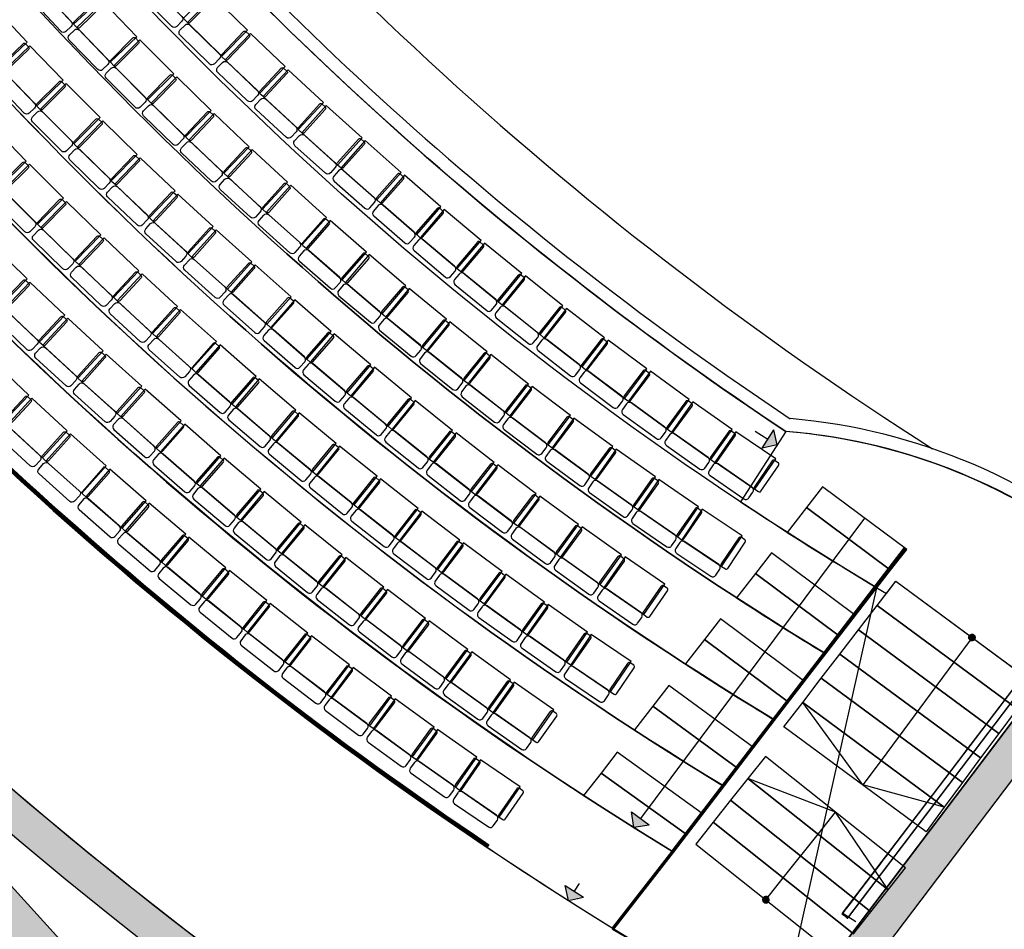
# Model space of a CAD drawing. Header units: millimetres. Extents: x 53483 to 104083, y 64087 to 106750.
# Tile 8 of 14: x 80370 to 91635, y 70248 to 80661. Entities that reach past the tile are written whole.
import ezdxf
from ezdxf.enums import TextEntityAlignment as Align

# ---------------------------------------------------------------- set-up
doc = ezdxf.new("R2010")
doc.units = ezdxf.units.MM
doc.header["$LTSCALE"] = 0.5
doc.header["$MEASUREMENT"] = 0
doc.linetypes.add('PLINE', pattern=[0])
doc.linetypes.add('Rømningslinje', pattern=[500, 300, -200])
for name, color, linetype in [('000 2D grafikk', 7, 'Continuous'), ('000 2D grafikk(Nye konstruksjoner)', 7, 'Continuous'), ('23-- Yttervegger', 7, 'Continuous'), ('23-- Yttervegger (Skravur)', 7, 'Continuous'), ('24--Innervegger skråvegger salen', 7, 'Continuous'), ('241- Bærende innervegger', 7, 'Continuous'), ('241- Bærende innervegger (Skravur)', 7, 'Continuous'), ('253- Oppforet gulv_ påstøp(Nye konstruksjoner)', 7, 'Continuous'), ('27-- Fast inventar(Nye konstruksjoner)', 7, 'Continuous'), ('281- Innvendige trapper', 7, 'Continuous'), ('281- Innvendige trapper(Nye konstruksjoner)', 7, 'Continuous'), ('287- Andre rekkverk_ håndlister og fendere(Nye konstruksjoner)', 7, 'Continuous'), ('862- M___Nettoareal(Nye konstruksjoner)', 7, 'Continuous'), ('862- M___Nettoareal(Polylinje)(Nye konstruksjoner)', 7, 'Continuous'), ('862- M___Nettoareal(Tekst)(Nye konstruksjoner)', 7, 'Continuous')]:
    doc.layers.add(name, color=color, linetype=linetype)
doc.styles.add('GENERATED_STYLE_1', font='arial.ttf')
pattern_1 = [(0, (0, 0), (0, 86.60254), [0, -50]), (0, (25, 43.3), (0, 86.60254), [0, -50])]

# ---------------------------------------------------------------- blocks, each defined once
blk = doc.blocks.new('Galleri_204 A_1', base_point=(79390, 74565))
at = {"layer": '862- M___Nettoareal(Polylinje)(Nye konstruksjoner)', "flags": 128}
blk.add_lwpolyline([(85405, 67992), (87309, 66789), (93000, 74307, 0.161613), (89135, 75947, -0.072333), (80702, 83513, 0.195187), (78883, 87077), (71981, 80819, 0.088946)], format="xyb", close=True, dxfattribs=at)
at = {"layer": '862- M___Nettoareal(Tekst)(Nye konstruksjoner)', "style": 'GENERATED_STYLE_1'}
for tag, height, p in [('ROOM_NUMBER', 100, (79357, 75047)), ('ROOM_NAME', 200, (79240, 74918)), ('DUMMY_861', 100, (79592, 74810)), ('DUMMY_863', 100, (79007, 74753)), ('DUMMY_862', 200, (79772, 74377))]:
    blk.add_attdef(tag, text='', height=height, rotation=312.1619, dxfattribs=at).set_placement(p, align=Align.TOP_LEFT)
blk = doc.blocks.new('Auditoriestollayout[9]', base_point=(89008, 75100))
at = {"layer": '27-- Fast inventar(Nye konstruksjoner)', "linetype": 'PLINE', "flags": 128}
for points in [[(80917, 81299), (81293, 80897), (80987, 80610), (80611, 81011)], [(82584, 80927), (82976, 80542), (82682, 80242), (82290, 80627)], [(80078, 80803), (80455, 80402), (80149, 80114), (79772, 80515)], [(81327, 80861), (81709, 80466), (81407, 80174), (81025, 80570)], [(81744, 80430), (82132, 80040), (81834, 79744), (81446, 80134)], [(83009, 80504), (83407, 80125), (83118, 79821), (82719, 80200)], [(80487, 80363), (80869, 79968), (80567, 79676), (80185, 80071)], [(82167, 80005), (82560, 79620), (82266, 79320), (81873, 79705)], [(83441, 80088), (83844, 79714), (83559, 79406), (83155, 79780)], [(80901, 79930), (81289, 79540), (80992, 79244), (80603, 79634)], [(83878, 79677), (84287, 79310), (84006, 78997), (83597, 79365)], [(82596, 79586), (82994, 79207), (82705, 78902), (82306, 79281)], [(80063, 79435), (80446, 79040), (80145, 78747), (79762, 79142)], [(81322, 79502), (81715, 79118), (81422, 78818), (81028, 79202)], [(84735, 78911), (84324, 79276), (84045, 78961), (84457, 78597)], [(81748, 79081), (82147, 78702), (81857, 78397), (81459, 78776)], [(83031, 79173), (83434, 78799), (83149, 78491), (82746, 78864)], [(80481, 79005), (80870, 78616), (80573, 78319), (80184, 78708)], [(85188, 78517), (84773, 78879), (84497, 78563), (84912, 78201)], [(83471, 78766), (83880, 78398), (83600, 78086), (83191, 78453)], [(82180, 78665), (82584, 78292), (82299, 77983), (81895, 78356)], [(80905, 78581), (81299, 78197), (81006, 77896), (80612, 78280)], [(85648, 78133), (85228, 78488), (84957, 78168), (85376, 77812)], [(84337, 77999), (83923, 78361), (83647, 78044), (84061, 77683)], [(82618, 78255), (83027, 77887), (82747, 77575), (82337, 77943)], [(80059, 78078), (80454, 77694), (80161, 77393), (79767, 77777)], [(81335, 78162), (81734, 77784), (81445, 77479), (81046, 77857)], [(86114, 77755), (85689, 78104), (85422, 77780), (85847, 77430)], [(84789, 77615), (84370, 77971), (84098, 77651), (84517, 77295)], [(83476, 77489), (83064, 77854), (82785, 77539), (83197, 77174)], [(81770, 77750), (82175, 77377), (81890, 77068), (81486, 77441)], [(86585, 77384), (86155, 77727), (85893, 77399), (86323, 77055)], [(80487, 77657), (80886, 77279), (80597, 76974), (80198, 77352)], [(85252, 77234), (84827, 77583), (84560, 77259), (84984, 76909)], [(83933, 77091), (83519, 77452), (83243, 77136), (83657, 76774)], [(82211, 77343), (82621, 76976), (82340, 76663), (81931, 77031)], [(87061, 77019), (86626, 77356), (86369, 77024), (86804, 76687)], [(80920, 77242), (81324, 76869), (81039, 76560), (80635, 76933)], [(85719, 76858), (85290, 77202), (85028, 76874), (85457, 76531)], [(84388, 76710), (83968, 77066), (83696, 76745), (84116, 76389)], [(83077, 76577), (82663, 76939), (82386, 76622), (82801, 76260)], [(87543, 76662), (87103, 76993), (86851, 76657), (87290, 76326)], [(81358, 76833), (81767, 76465), (81487, 76153), (81078, 76520)], [(86193, 76490), (85759, 76828), (85501, 76496), (85935, 76159)], [(80074, 76739), (80474, 76361), (80185, 76056), (79786, 76434)], [(84853, 76331), (84428, 76681), (84161, 76357), (84585, 76007)], [(88030, 76312), (87585, 76636), (87338, 76297), (87782, 75973)], [(83529, 76192), (83110, 76549), (82838, 76229), (83257, 75872)], [(82216, 76067), (81804, 76431), (81526, 76117), (81937, 75752)], [(86671, 76128), (86232, 76460), (85979, 76125), (86418, 75793)], [(80510, 76327), (80915, 75954), (80630, 75645), (80226, 76018)], [(85323, 75958), (84894, 76303), (84631, 75975), (85060, 75631)], [(88522, 75969), (88073, 76286), (87830, 75944), (88279, 75626)], [(83991, 75810), (83567, 76160), (83299, 75837), (83723, 75486)], [(87155, 75774), (86711, 76099), (86463, 75760), (86906, 75435)], [(82673, 75668), (82259, 76030), (81982, 75714), (82397, 75352)], [(85798, 75593), (85364, 75931), (85106, 75600), (85540, 75261)], [(89019, 75633), (88565, 75944), (88327, 75598), (88781, 75286)], [(80952, 75921), (81361, 75554), (81080, 75241), (80671, 75608)], [(84458, 75434), (84029, 75779), (83766, 75451), (84195, 75107)], [(87643, 75426), (87195, 75745), (86952, 75402), (87400, 75084)], [(83127, 75287), (82708, 75643), (82436, 75323), (82855, 74967)], [(81817, 75154), (81403, 75516), (81126, 75200), (81541, 74838)], [(86278, 75234), (85840, 75566), (85586, 75231), (86025, 74899)], [(84930, 75064), (84497, 75403), (84238, 75072), (84671, 74733)], [(88137, 75085), (87684, 75397), (87445, 75052), (87898, 74739)], [(83592, 74907), (83168, 75258), (82900, 74934), (83324, 74583)], [(86764, 74881), (86321, 75207), (86072, 74869), (86515, 74543)], [(82269, 74770), (81850, 75126), (81578, 74806), (81996, 74450)], [(85407, 74701), (84970, 75034), (84715, 74700), (85153, 74367)], [(88635, 74751), (88178, 75057), (87944, 74708), (88401, 74402)], [(84061, 74534), (83633, 74879), (83369, 74552), (83797, 74206)], [(87254, 74536), (86806, 74855), (86562, 74514), (87010, 74194)], [(82730, 74387), (82307, 74738), (82039, 74414), (82462, 74063)], [(85890, 74344), (85447, 74671), (85198, 74333), (85640, 74007)], [(84535, 74166), (84102, 74506), (83843, 74175), (84276, 73836)], [(87749, 74197), (87297, 74510), (87057, 74165), (87509, 73852)], [(83197, 74010), (82769, 74355), (82505, 74028), (82933, 73683)], [(86376, 73994), (85930, 74315), (85685, 73974), (86131, 73653)], [(85014, 73806), (84577, 74139), (84322, 73805), (84759, 73472)], [(83668, 73639), (83235, 73979), (82976, 73648), (83408, 73308)], [(86868, 73651), (86417, 73966), (86177, 73621), (86628, 73306)], [(85498, 73451), (85056, 73779), (84806, 73442), (85248, 73114)], [(84144, 73274), (83707, 73608), (83452, 73275), (83889, 72940)], [(87364, 73314), (86909, 73623), (86674, 73275), (87129, 72966)], [(85987, 73103), (85541, 73425), (85295, 73084), (85741, 72763)], [(84625, 72916), (84184, 73244), (83933, 72907), (84374, 72579)], [(86480, 72762), (86029, 73078), (85788, 72734), (86239, 72418)], [(85110, 72563), (84665, 72886), (84418, 72546), (84864, 72223)], [(85600, 72218), (85151, 72535), (84909, 72191), (85358, 71874)], [(86095, 71878), (85641, 72189), (85404, 71843), (85857, 71532)]]:
    blk.add_lwpolyline(points, close=True, dxfattribs=at)
for points in [[(80581, 80984, -0.414214), (80638, 80982), (80960, 80639, -0.414214), (80958, 80583), (80898, 80526, -0.414214), (80841, 80528), (80520, 80871, -0.414214), (80521, 80928)], [(81838, 81033, -0.414214), (81894, 81032), (82225, 80698, -0.414214), (82225, 80642), (82166, 80584, -0.414214), (82110, 80584), (81779, 80918, -0.414214), (81779, 80975)], [(81250, 80884, -0.414214), (81278, 80884), (81313, 80848, -0.414214), (81313, 80819), (81054, 80569, -0.414214), (81025, 80570), (80991, 80606, -0.414214), (80991, 80634)], [(82506, 80948, -0.414214), (82534, 80948), (82570, 80913, -0.414214), (82570, 80885), (82318, 80628, -0.414214), (82290, 80627), (82254, 80662, -0.414214), (82254, 80691)], [(80996, 80542, -0.414214), (81053, 80541), (81379, 80203, -0.414214), (81378, 80146), (81319, 80089, -0.414214), (81263, 80090), (80936, 80428, -0.414214), (80937, 80485)], [(82262, 80599, -0.414214), (82318, 80599), (82654, 80270, -0.414214), (82654, 80214), (82597, 80155, -0.414214), (82540, 80154), (82205, 80484, -0.414214), (82204, 80540)], [(81666, 80452, -0.414214), (81695, 80452), (81730, 80416, -0.414214), (81730, 80388), (81474, 80134, -0.414214), (81446, 80134), (81411, 80170, -0.414214), (81411, 80198)], [(82931, 80524, -0.414214), (82959, 80524), (82995, 80490, -0.414214), (82996, 80462), (82748, 80201, -0.414214), (82719, 80200), (82683, 80235, -0.414214), (82683, 80263)], [(80409, 80386, -0.414214), (80437, 80385), (80472, 80350, -0.414214), (80472, 80321), (80213, 80071, -0.414214), (80185, 80071), (80150, 80107, -0.414214), (80150, 80135)], [(81418, 80106, -0.414214), (81474, 80106), (81806, 79772, -0.414214), (81805, 79716), (81747, 79658, -0.414214), (81690, 79658), (81359, 79991, -0.414214), (81359, 80048)], [(82692, 80171, -0.414214), (82748, 80173), (83089, 79849, -0.414214), (83090, 79792), (83033, 79732, -0.414214), (82977, 79731), (82636, 80055, -0.414214), (82635, 80112)], [(83362, 80106, -0.414214), (83390, 80107), (83427, 80073, -0.414214), (83428, 80045), (83184, 79781, -0.414214), (83155, 79780), (83119, 79813, -0.414214), (83118, 79842)], [(80156, 80043, -0.414214), (80213, 80043), (80540, 79705, -0.414214), (80539, 79648), (80480, 79591, -0.414214), (80423, 79592), (80096, 79930, -0.414214), (80097, 79986)], [(82089, 80025, -0.414214), (82117, 80026), (82153, 79991, -0.414214), (82153, 79962), (81902, 79705, -0.414214), (81873, 79705), (81838, 79740, -0.414214), (81837, 79768)], [(80823, 79951, -0.414214), (80852, 79951), (80887, 79916, -0.414214), (80887, 79888), (80632, 79634, -0.414214), (80603, 79634), (80568, 79669, -0.414214), (80568, 79697)], [(83128, 79750, -0.414214), (83185, 79752), (83530, 79433, -0.414214), (83532, 79377), (83476, 79316, -0.414214), (83419, 79314), (83074, 79633, -0.414214), (83072, 79690)], [(81845, 79676, -0.414214), (81902, 79677), (82238, 79348, -0.414214), (82238, 79291), (82181, 79233, -0.414214), (82124, 79232), (81788, 79561, -0.414214), (81788, 79617)], [(83799, 79695, -0.414214), (83827, 79696), (83865, 79663, -0.414214), (83866, 79634), (83626, 79367, -0.414214), (83597, 79365), (83560, 79399, -0.414214), (83559, 79427)], [(80575, 79605, -0.414214), (80632, 79605), (80963, 79272, -0.414214), (80963, 79216), (80905, 79158, -0.414214), (80848, 79158), (80517, 79491, -0.414214), (80517, 79547)], [(81243, 79523, -0.414214), (81272, 79523), (81308, 79488, -0.414214), (81308, 79460), (81056, 79202, -0.414214), (81028, 79202), (80992, 79237, -0.414214), (80992, 79265)], [(82518, 79605, -0.414214), (82546, 79606), (82582, 79571, -0.414214), (82583, 79543), (82335, 79282, -0.414214), (82306, 79281), (82270, 79316, -0.414214), (82269, 79344)], [(83571, 79335, -0.414214), (83627, 79338), (83977, 79024, -0.414214), (83980, 78968), (83925, 78906, -0.414214), (83868, 78903), (83518, 79218, -0.414214), (83515, 79274)], [(82279, 79252, -0.414214), (82335, 79254), (82676, 78930, -0.414214), (82677, 78873), (82621, 78814, -0.414214), (82564, 78812), (82223, 79136, -0.414214), (82222, 79193)], [(82952, 79191, -0.414214), (82980, 79192), (83017, 79158, -0.414214), (83018, 79130), (82774, 78865, -0.414214), (82746, 78864), (82709, 78898, -0.414214), (82708, 78926)], [(84245, 79293, -0.414214), (84274, 79295), (84311, 79262, -0.414214), (84312, 79233), (84072, 78966, -0.414214), (84044, 78964), (84006, 78997, -0.414214), (84005, 79026)], [(81000, 79173, -0.414214), (81057, 79174), (81393, 78846, -0.414214), (81394, 78789), (81336, 78730, -0.414214), (81279, 78729), (80943, 79058, -0.414214), (80943, 79114)], [(81670, 79100, -0.414214), (81698, 79100), (81734, 79066, -0.414214), (81735, 79038), (81487, 78777, -0.414214), (81459, 78776), (81422, 78810, -0.414214), (81422, 78839)], [(80404, 79026, -0.414214), (80432, 79026), (80467, 78991, -0.414214), (80467, 78962), (80212, 78708, -0.414214), (80184, 78708), (80149, 78743, -0.414214), (80149, 78772)], [(84430, 78567, 0.414214), (84427, 78623), (84075, 78935, 0.414214), (84019, 78931), (83964, 78870, 0.414214), (83967, 78813), (84319, 78502, 0.414214), (84376, 78505)], [(84761, 78835, 0.414214), (84759, 78863), (84722, 78896, 0.414214), (84694, 78894), (84455, 78625, 0.414214), (84457, 78597), (84494, 78564, 0.414214), (84522, 78565)], [(81431, 78747, -0.414214), (81488, 78748), (81828, 78425, -0.414214), (81830, 78368), (81773, 78309, -0.414214), (81717, 78307), (81376, 78631, -0.414214), (81374, 78687)], [(82718, 78835, -0.414214), (82775, 78837), (83120, 78518, -0.414214), (83122, 78461), (83066, 78401, -0.414214), (83010, 78399), (82665, 78718, -0.414214), (82662, 78774)], [(83392, 78783, -0.414214), (83421, 78784), (83458, 78751, -0.414214), (83459, 78723), (83219, 78455, -0.414214), (83191, 78453), (83153, 78487, -0.414214), (83152, 78515)], [(80156, 78680, -0.414214), (80212, 78680), (80544, 78347, -0.414214), (80544, 78290), (80486, 78232, -0.414214), (80430, 78232), (80097, 78565, -0.414214), (80097, 78621)], [(82102, 78683, -0.414214), (82130, 78684), (82167, 78650, -0.414214), (82168, 78622), (81923, 78357, -0.414214), (81895, 78356), (81858, 78390, -0.414214), (81857, 78418)], [(80827, 78601, -0.414214), (80856, 78601), (80891, 78566, -0.414214), (80892, 78538), (80640, 78280, -0.414214), (80612, 78280), (80576, 78315, -0.414214), (80576, 78343)], [(84885, 78171, 0.414214), (84882, 78227), (84527, 78536, 0.414214), (84471, 78533), (84417, 78470, 0.414214), (84421, 78414), (84775, 78105, 0.414214), (84831, 78109)], [(83164, 78424, -0.414214), (83220, 78427), (83570, 78112, -0.414214), (83573, 78056), (83518, 77995, -0.414214), (83461, 77992), (83112, 78306, -0.414214), (83109, 78362)], [(85214, 78441, 0.414214), (85212, 78469), (85175, 78502, 0.414214), (85146, 78500), (84910, 78229, 0.414214), (84912, 78201), (84949, 78168, 0.414214), (84978, 78170)], [(81868, 78327, -0.414214), (81925, 78329), (82270, 78010, -0.414214), (82272, 77954), (82216, 77893, -0.414214), (82160, 77891), (81814, 78210, -0.414214), (81812, 78266)], [(83912, 78317, 0.414214), (83910, 78346), (83872, 78378, 0.414214), (83844, 78377), (83607, 78105, 0.414214), (83609, 78077), (83647, 78044, 0.414214), (83675, 78046)], [(80584, 78251, -0.414214), (80641, 78252), (80977, 77924, -0.414214), (80978, 77867), (80921, 77808, -0.414214), (80864, 77808), (80527, 78136, -0.414214), (80527, 78192)], [(81257, 78181, -0.414214), (81285, 78182), (81321, 78148, -0.414214), (81322, 78119), (81074, 77858, -0.414214), (81046, 77857), (81010, 77892, -0.414214), (81009, 77920)], [(82539, 78272, -0.414214), (82568, 78274), (82605, 78240, -0.414214), (82606, 78212), (82366, 77944, -0.414214), (82337, 77943), (82300, 77976, -0.414214), (82299, 78004)], [(85351, 77782, 0.414214), (85346, 77838), (84987, 78142, 0.414214), (84931, 78137), (84878, 78075, 0.414214), (84882, 78018), (85241, 77714, 0.414214), (85297, 77719)], [(85675, 78057, 0.414214), (85673, 78085), (85635, 78117, 0.414214), (85607, 78115), (85374, 77840, 0.414214), (85376, 77812), (85415, 77780, 0.414214), (85443, 77782)], [(84035, 77652, 0.414214), (84031, 77709), (83677, 78018, 0.414214), (83620, 78014), (83566, 77952, 0.414214), (83570, 77896), (83924, 77587, 0.414214), (83980, 77590)], [(84364, 77923, 0.414214), (84362, 77951), (84324, 77984, 0.414214), (84296, 77982), (84059, 77711, 0.414214), (84061, 77683), (84099, 77650, 0.414214), (84127, 77652)], [(81018, 77828, -0.414214), (81075, 77830), (81416, 77507, -0.414214), (81418, 77450), (81361, 77390, -0.414214), (81304, 77389), (80963, 77712, -0.414214), (80962, 77769)], [(82311, 77913, -0.414214), (82367, 77916), (82717, 77602, -0.414214), (82720, 77545), (82665, 77484, -0.414214), (82608, 77481), (82259, 77795, -0.414214), (82256, 77852)], [(82986, 77871, -0.414214), (83014, 77873), (83051, 77839, -0.414214), (83053, 77811), (82812, 77543, -0.414214), (82784, 77542), (82747, 77575, -0.414214), (82745, 77603)], [(81692, 77768, -0.414214), (81720, 77769), (81757, 77735, -0.414214), (81758, 77707), (81514, 77442, -0.414214), (81486, 77441), (81449, 77475, -0.414214), (81448, 77503)], [(85821, 77400, 0.414214), (85816, 77456), (85453, 77754, 0.414214), (85397, 77749), (85344, 77685, 0.414214), (85350, 77629), (85713, 77330, 0.414214), (85769, 77336)], [(86142, 77679, 0.414214), (86140, 77708), (86101, 77739, 0.414214), (86073, 77737), (85844, 77459, 0.414214), (85847, 77430), (85885, 77399, 0.414214), (85914, 77401)], [(80408, 77676, -0.414214), (80437, 77677), (80473, 77642, -0.414214), (80474, 77614), (80226, 77353, -0.414214), (80198, 77352), (80162, 77386, -0.414214), (80161, 77415)], [(84491, 77264, 0.414214), (84487, 77321), (84128, 77625, 0.414214), (84072, 77620), (84019, 77557, 0.414214), (84023, 77501), (84382, 77197, 0.414214), (84438, 77202)], [(83171, 77144, 0.414214), (83167, 77201), (82815, 77513, 0.414214), (82759, 77509), (82704, 77448, 0.414214), (82708, 77391), (83059, 77079, 0.414214), (83116, 77083)], [(84816, 77539, 0.414214), (84814, 77568), (84776, 77600, 0.414214), (84748, 77598), (84515, 77323, 0.414214), (84517, 77295), (84555, 77263, 0.414214), (84584, 77265)], [(81458, 77412, -0.414214), (81515, 77414), (81860, 77095, -0.414214), (81863, 77039), (81807, 76978, -0.414214), (81750, 76976), (81405, 77295, -0.414214), (81403, 77351)], [(83501, 77412, 0.414214), (83500, 77441), (83462, 77474, 0.414214), (83434, 77472), (83195, 77203, 0.414214), (83197, 77174), (83234, 77141, 0.414214), (83263, 77143)], [(80170, 77323, -0.414214), (80227, 77324), (80568, 77001, -0.414214), (80570, 76945), (80513, 76885, -0.414214), (80457, 76883), (80115, 77206, -0.414214), (80114, 77263)], [(82133, 77360, -0.414214), (82161, 77362), (82198, 77328, -0.414214), (82200, 77300), (81959, 77032, -0.414214), (81931, 77031), (81894, 77064, -0.414214), (81892, 77092)], [(86298, 77024, 0.414214), (86291, 77080), (85924, 77374, 0.414214), (85868, 77367), (85816, 77303, 0.414214), (85823, 77247), (86190, 76954, 0.414214), (86246, 76960)], [(86614, 77309, 0.414214), (86611, 77337), (86572, 77368, 0.414214), (86544, 77365), (86319, 77084, 0.414214), (86323, 77055), (86362, 77024, 0.414214), (86390, 77027)], [(80841, 77260, -0.414214), (80869, 77261), (80906, 77227, -0.414214), (80907, 77199), (80663, 76934, -0.414214), (80635, 76933), (80598, 76967, -0.414214), (80597, 76995)], [(84959, 76879, 0.414214), (84954, 76935), (84591, 77234, 0.414214), (84535, 77228), (84482, 77165, 0.414214), (84488, 77108), (84850, 76810, 0.414214), (84907, 76815)], [(85280, 77158, 0.414214), (85277, 77186), (85239, 77218, 0.414214), (85211, 77215), (84982, 76938, 0.414214), (84984, 76909), (85023, 76878, 0.414214), (85051, 76880)], [(83631, 76744, 0.414214), (83627, 76800), (83273, 77110, 0.414214), (83216, 77106), (83162, 77044, 0.414214), (83166, 76987), (83520, 76678, 0.414214), (83576, 76682)], [(83959, 77014, 0.414214), (83958, 77043), (83920, 77075, 0.414214), (83892, 77074), (83655, 76802, 0.414214), (83657, 76774), (83694, 76741, 0.414214), (83723, 76743)], [(81904, 77001, -0.414214), (81961, 77004), (82310, 76690, -0.414214), (82313, 76634), (82258, 76572, -0.414214), (82202, 76569), (81852, 76883, -0.414214), (81849, 76940)], [(82652, 76895, 0.414214), (82650, 76923), (82612, 76956, 0.414214), (82584, 76954), (82347, 76683, 0.414214), (82349, 76655), (82386, 76622, 0.414214), (82415, 76624)], [(86779, 76656, 0.414214), (86772, 76712), (86401, 77000, 0.414214), (86345, 76993), (86294, 76928, 0.414214), (86301, 76872), (86673, 76584, 0.414214), (86729, 76591)], [(87092, 76945, 0.414214), (87088, 76973), (87049, 77004, 0.414214), (87021, 77000), (86800, 76715, 0.414214), (86804, 76687), (86843, 76657, 0.414214), (86871, 76660)], [(80608, 76904, -0.414214), (80664, 76906), (81010, 76587, -0.414214), (81012, 76531), (80956, 76470, -0.414214), (80900, 76468), (80554, 76787, -0.414214), (80552, 76843)], [(81279, 76850, -0.414214), (81308, 76851), (81345, 76818, -0.414214), (81346, 76789), (81106, 76522, -0.414214), (81078, 76520), (81040, 76553, -0.414214), (81039, 76582)], [(85432, 76499, 0.414214), (85426, 76556), (85059, 76849, 0.414214), (85003, 76843), (84951, 76779, 0.414214), (84957, 76723), (85324, 76429, 0.414214), (85381, 76435)], [(85749, 76783, 0.414214), (85746, 76812), (85707, 76843, 0.414214), (85679, 76840), (85454, 76559, 0.414214), (85457, 76531), (85496, 76499, 0.414214), (85524, 76502)], [(84090, 76359, 0.414214), (84085, 76415), (83727, 76720, 0.414214), (83671, 76715), (83617, 76652, 0.414214), (83622, 76596), (83980, 76292, 0.414214), (84036, 76296)], [(82774, 76230, 0.414214), (82771, 76287), (82417, 76596, 0.414214), (82360, 76592), (82306, 76530, 0.414214), (82310, 76474), (82664, 76164, 0.414214), (82720, 76168)], [(84415, 76634, 0.414214), (84413, 76662), (84375, 76694, 0.414214), (84346, 76692), (84113, 76418, 0.414214), (84116, 76389), (84154, 76357, 0.414214), (84182, 76359)], [(87266, 76294, 0.414214), (87259, 76350), (86883, 76633, 0.414214), (86827, 76625), (86777, 76559, 0.414214), (86785, 76503), (87161, 76221, 0.414214), (87217, 76229)], [(87575, 76588, 0.414214), (87571, 76616), (87531, 76646, 0.414214), (87503, 76642), (87287, 76354, 0.414214), (87290, 76326), (87330, 76296, 0.414214), (87358, 76300)], [(81051, 76490, -0.414214), (81107, 76493), (81457, 76179, -0.414214), (81460, 76123), (81405, 76062, -0.414214), (81349, 76058), (80999, 76372, -0.414214), (80996, 76429)], [(83103, 76501, 0.414214), (83102, 76529), (83064, 76562, 0.414214), (83036, 76560), (82799, 76289, 0.414214), (82801, 76260), (82838, 76227, 0.414214), (82867, 76229)], [(81726, 76449, -0.414214), (81754, 76450), (81791, 76417, -0.414214), (81793, 76389), (81552, 76121, -0.414214), (81524, 76119), (81487, 76153, -0.414214), (81485, 76181)], [(85910, 76127, 0.414214), (85903, 76183), (85532, 76472, 0.414214), (85476, 76465), (85426, 76399, 0.414214), (85433, 76343), (85804, 76055, 0.414214), (85860, 76062)], [(86223, 76416, 0.414214), (86220, 76444), (86180, 76474, 0.414214), (86152, 76471), (85931, 76187, 0.414214), (85935, 76159), (85974, 76128, 0.414214), (86002, 76131)], [(80432, 76345, -0.414214), (80460, 76346), (80497, 76312, -0.414214), (80498, 76284), (80254, 76019, -0.414214), (80226, 76018), (80189, 76052, -0.414214), (80188, 76080)], [(84560, 75976, 0.414214), (84554, 76032), (84192, 76332, 0.414214), (84136, 76326), (84083, 76263, 0.414214), (84088, 76206), (84451, 75907, 0.414214), (84507, 75913)], [(84881, 76255, 0.414214), (84878, 76284), (84840, 76315, 0.414214), (84812, 76313), (84582, 76035, 0.414214), (84585, 76007), (84624, 75975, 0.414214), (84652, 75978)], [(87759, 75940, 0.414214), (87750, 75996), (87370, 76273, 0.414214), (87314, 76264), (87266, 76198, 0.414214), (87275, 76142), (87654, 75865, 0.414214), (87710, 75874)], [(88063, 76238, 0.414214), (88058, 76266), (88018, 76296, 0.414214), (87990, 76291), (87778, 76000, 0.414214), (87782, 75973), (87823, 75943, 0.414214), (87851, 75947)], [(83231, 75842, 0.414214), (83226, 75898), (82868, 76203, 0.414214), (82812, 76198), (82758, 76135, 0.414214), (82763, 76079), (83121, 75775, 0.414214), (83178, 75779)], [(83556, 76117, 0.414214), (83554, 76145), (83516, 76177, 0.414214), (83488, 76175), (83254, 75901, 0.414214), (83257, 75872), (83295, 75840, 0.414214), (83323, 75842)], [(81911, 75722, 0.414214), (81907, 75779), (81556, 76090, 0.414214), (81499, 76087), (81444, 76025, 0.414214), (81448, 75969), (81800, 75657, 0.414214), (81856, 75661)], [(82242, 75990, 0.414214), (82240, 76018), (82203, 76052, 0.414214), (82174, 76050), (81936, 75780, 0.414214), (81937, 75752), (81975, 75719, 0.414214), (82003, 75721)], [(86394, 75761, 0.414214), (86386, 75817), (86011, 76101, 0.414214), (85955, 76093), (85905, 76027, 0.414214), (85913, 75971), (86288, 75688, 0.414214), (86344, 75696)], [(86703, 76054, 0.414214), (86699, 76082), (86659, 76113, 0.414214), (86631, 76109), (86414, 75821, 0.414214), (86418, 75793), (86458, 75763, 0.414214), (86486, 75767)], [(80199, 75989, -0.414214), (80255, 75991), (80601, 75673, -0.414214), (80603, 75616), (80547, 75555, -0.414214), (80491, 75553), (80145, 75872, -0.414214), (80143, 75928)], [(80873, 75938, -0.414214), (80901, 75939), (80938, 75906, -0.414214), (80940, 75878), (80699, 75610, -0.414214), (80671, 75608), (80634, 75642, -0.414214), (80632, 75670)], [(85035, 75600, 0.414214), (85029, 75656), (84662, 75950, 0.414214), (84606, 75944), (84554, 75880, 0.414214), (84560, 75823), (84927, 75529, 0.414214), (84983, 75535)], [(85352, 75883, 0.414214), (85349, 75912), (85310, 75943, 0.414214), (85282, 75940), (85057, 75659, 0.414214), (85060, 75631), (85099, 75600, 0.414214), (85127, 75603)], [(88256, 75593, 0.414214), (88246, 75649), (87863, 75920, 0.414214), (87807, 75911), (87759, 75844, 0.414214), (87769, 75788), (88153, 75516, 0.414214), (88208, 75526)], [(88556, 75896, 0.414214), (88551, 75924), (88510, 75952, 0.414214), (88482, 75948), (88274, 75654, 0.414214), (88279, 75626), (88320, 75597, 0.414214), (88348, 75602)], [(83698, 75455, 0.414214), (83692, 75512), (83330, 75811, 0.414214), (83274, 75806), (83221, 75742, 0.414214), (83227, 75686), (83589, 75387, 0.414214), (83645, 75392)], [(84019, 75735, 0.414214), (84017, 75763), (83978, 75795, 0.414214), (83950, 75792), (83720, 75514, 0.414214), (83723, 75486), (83762, 75454, 0.414214), (83790, 75457)], [(86883, 75403, 0.414214), (86874, 75459), (86495, 75736, 0.414214), (86439, 75728), (86390, 75661, 0.414214), (86399, 75605), (86778, 75328, 0.414214), (86834, 75336)], [(87187, 75700, 0.414214), (87183, 75728), (87143, 75758, 0.414214), (87115, 75753), (86902, 75463, 0.414214), (86906, 75435), (86947, 75405, 0.414214), (86975, 75410)], [(80644, 75579, -0.414214), (80701, 75582), (81051, 75268, -0.414214), (81054, 75211), (80999, 75150, -0.414214), (80942, 75147), (80592, 75461, -0.414214), (80589, 75517)], [(82370, 75322, 0.414214), (82366, 75378), (82013, 75687, 0.414214), (81956, 75684), (81902, 75622, 0.414214), (81906, 75565), (82260, 75256, 0.414214), (82316, 75260)], [(82699, 75592, 0.414214), (82697, 75620), (82660, 75653, 0.414214), (82632, 75651), (82395, 75380, 0.414214), (82397, 75352), (82434, 75319, 0.414214), (82462, 75321)], [(89054, 75560, 0.414214), (89048, 75588), (89007, 75616, 0.414214), (88979, 75611), (88776, 75314, 0.414214), (88781, 75286), (88822, 75258, 0.414214), (88850, 75263)], [(81392, 75473, 0.414214), (81390, 75501), (81352, 75534, 0.414214), (81324, 75532), (81087, 75261, 0.414214), (81089, 75233), (81126, 75200, 0.414214), (81155, 75202)], [(85515, 75230, 0.414214), (85508, 75286), (85138, 75575, 0.414214), (85081, 75568), (85031, 75503, 0.414214), (85038, 75447), (85408, 75158, 0.414214), (85465, 75165)], [(85829, 75518, 0.414214), (85825, 75546), (85786, 75577, 0.414214), (85758, 75573), (85536, 75290, 0.414214), (85540, 75261), (85579, 75231, 0.414214), (85607, 75234)], [(88758, 75253, 0.414214), (88748, 75309), (88360, 75575, 0.414214), (88305, 75565), (88258, 75497, 0.414214), (88269, 75441), (88656, 75175, 0.414214), (88712, 75186)], [(84170, 75075, 0.414214), (84164, 75132), (83797, 75426, 0.414214), (83741, 75420), (83689, 75356, 0.414214), (83696, 75300), (84062, 75005, 0.414214), (84118, 75011)], [(84487, 75359, 0.414214), (84484, 75387), (84445, 75418, 0.414214), (84417, 75415), (84192, 75135, 0.414214), (84195, 75107), (84234, 75075, 0.414214), (84262, 75078)], [(87377, 75051, 0.414214), (87367, 75107), (86984, 75379, 0.414214), (86928, 75370), (86881, 75303, 0.414214), (86890, 75247), (87273, 74974, 0.414214), (87329, 74984)], [(87677, 75353, 0.414214), (87672, 75381), (87632, 75410, 0.414214), (87604, 75405), (87395, 75111, 0.414214), (87400, 75084), (87441, 75055, 0.414214), (87468, 75059)], [(82829, 74936, 0.414214), (82825, 74993), (82467, 75297, 0.414214), (82410, 75293), (82357, 75230, 0.414214), (82361, 75173), (82719, 74869, 0.414214), (82776, 74873)], [(83155, 75211, 0.414214), (83152, 75239), (83114, 75271, 0.414214), (83086, 75269), (82853, 74995, 0.414214), (82855, 74967), (82893, 74934, 0.414214), (82921, 74937)], [(81514, 74808, 0.414214), (81510, 74865), (81157, 75174, 0.414214), (81100, 75170), (81046, 75108, 0.414214), (81050, 75052), (81404, 74742, 0.414214), (81460, 74746)], [(81843, 75078, 0.414214), (81841, 75107), (81804, 75139, 0.414214), (81776, 75138), (81539, 74866, 0.414214), (81541, 74838), (81578, 74805, 0.414214), (81606, 74807)], [(86001, 74867, 0.414214), (85993, 74923), (85618, 75207, 0.414214), (85562, 75199), (85512, 75133, 0.414214), (85520, 75077), (85895, 74794, 0.414214), (85951, 74801)], [(86310, 75159, 0.414214), (86306, 75187), (86266, 75218, 0.414214), (86238, 75214), (86021, 74927, 0.414214), (86025, 74899), (86065, 74869, 0.414214), (86093, 74872)], [(84647, 74702, 0.414214), (84640, 74758), (84270, 75048, 0.414214), (84214, 75041), (84163, 74976, 0.414214), (84170, 74920), (84540, 74630, 0.414214), (84596, 74637)], [(84961, 74990, 0.414214), (84957, 75018), (84918, 75048, 0.414214), (84890, 75045), (84668, 74761, 0.414214), (84671, 74733), (84711, 74703, 0.414214), (84739, 74706)], [(87875, 74706, 0.414214), (87865, 74762), (87478, 75029, 0.414214), (87423, 75019), (87376, 74951, 0.414214), (87386, 74895), (87773, 74628, 0.414214), (87829, 74639)], [(88172, 75012, 0.414214), (88166, 75040), (88125, 75069, 0.414214), (88097, 75063), (87893, 74767, 0.414214), (87898, 74739), (87939, 74711, 0.414214), (87967, 74716)], [(83298, 74553, 0.414214), (83293, 74609), (82931, 74909, 0.414214), (82875, 74903), (82822, 74840, 0.414214), (82827, 74784), (83189, 74484, 0.414214), (83246, 74489)], [(83620, 74831, 0.414214), (83617, 74860), (83579, 74892, 0.414214), (83551, 74889), (83321, 74612, 0.414214), (83324, 74583), (83362, 74552, 0.414214), (83390, 74554)], [(86491, 74511, 0.414214), (86483, 74567), (86104, 74845, 0.414214), (86048, 74837), (85999, 74770, 0.414214), (86008, 74714), (86386, 74436, 0.414214), (86442, 74444)], [(86796, 74807, 0.414214), (86792, 74835), (86752, 74865, 0.414214), (86724, 74861), (86510, 74571, 0.414214), (86515, 74543), (86555, 74513, 0.414214), (86583, 74517)], [(81970, 74419, 0.414214), (81966, 74476), (81608, 74780, 0.414214), (81552, 74776), (81498, 74713, 0.414214), (81503, 74657), (81861, 74352, 0.414214), (81917, 74357)], [(82296, 74694, 0.414214), (82294, 74722), (82256, 74754, 0.414214), (82227, 74752), (81994, 74478, 0.414214), (81996, 74450), (82034, 74417, 0.414214), (82063, 74420)], [(85439, 74627, 0.414214), (85435, 74655), (85395, 74685, 0.414214), (85367, 74681), (85149, 74395, 0.414214), (85153, 74367), (85193, 74336, 0.414214), (85221, 74340)], [(88379, 74369, 0.414214), (88368, 74424), (87977, 74686, 0.414214), (87922, 74675), (87876, 74606, 0.414214), (87887, 74551), (88278, 74289, 0.414214), (88333, 74300)], [(88671, 74679, 0.414214), (88665, 74707), (88624, 74735, 0.414214), (88596, 74729), (88396, 74430, 0.414214), (88401, 74402), (88443, 74374, 0.414214), (88471, 74380)], [(85129, 74335, 0.414214), (85121, 74391), (84747, 74675, 0.414214), (84691, 74668), (84641, 74602, 0.414214), (84649, 74546), (85023, 74262, 0.414214), (85079, 74269)], [(83772, 74175, 0.414214), (83766, 74232), (83400, 74526, 0.414214), (83344, 74520), (83292, 74456, 0.414214), (83298, 74400), (83664, 74105, 0.414214), (83721, 74111)], [(84090, 74458, 0.414214), (84087, 74487), (84048, 74518, 0.414214), (84020, 74515), (83794, 74235, 0.414214), (83797, 74206), (83836, 74175, 0.414214), (83864, 74178)], [(86986, 74161, 0.414214), (86977, 74217), (86595, 74490, 0.414214), (86539, 74481), (86491, 74414, 0.414214), (86500, 74358), (86883, 74085, 0.414214), (86938, 74094)], [(87288, 74462, 0.414214), (87283, 74490), (87242, 74519, 0.414214), (87214, 74515), (87005, 74222, 0.414214), (87010, 74194), (87050, 74165, 0.414214), (87078, 74169)], [(82437, 74032, 0.414214), (82431, 74089), (82069, 74389, 0.414214), (82013, 74383), (81961, 74320, 0.414214), (81966, 74264), (82328, 73964, 0.414214), (82384, 73969)], [(82758, 74311, 0.414214), (82756, 74339), (82717, 74371, 0.414214), (82689, 74369), (82459, 74091, 0.414214), (82462, 74063), (82501, 74031, 0.414214), (82529, 74034)], [(85616, 73974, 0.414214), (85608, 74030), (85230, 74310, 0.414214), (85174, 74301), (85125, 74235, 0.414214), (85133, 74179), (85511, 73900, 0.414214), (85567, 73908)], [(85922, 74271, 0.414214), (85918, 74299), (85878, 74328, 0.414214), (85850, 74324), (85636, 74035, 0.414214), (85640, 74007), (85680, 73977, 0.414214), (85708, 73981)], [(84251, 73804, 0.414214), (84244, 73860), (83875, 74150, 0.414214), (83818, 74144), (83768, 74079, 0.414214), (83774, 74023), (84144, 73733, 0.414214), (84200, 73740)], [(84566, 74092, 0.414214), (84562, 74120), (84523, 74151, 0.414214), (84495, 74147), (84273, 73864, 0.414214), (84276, 73836), (84315, 73805, 0.414214), (84343, 73808)], [(87487, 73819, 0.414214), (87476, 73875), (87090, 74142, 0.414214), (87035, 74132), (86988, 74065, 0.414214), (86998, 74009), (87384, 73741, 0.414214), (87440, 73751)], [(87783, 74124, 0.414214), (87778, 74152), (87737, 74180, 0.414214), (87710, 74175), (87504, 73880, 0.414214), (87509, 73852), (87550, 73823, 0.414214), (87578, 73828)], [(82908, 73652, 0.414214), (82902, 73708), (82536, 74003, 0.414214), (82480, 73997), (82428, 73933, 0.414214), (82434, 73877), (82800, 73582, 0.414214), (82856, 73588)], [(83226, 73934, 0.414214), (83223, 73963), (83184, 73994, 0.414214), (83156, 73991), (82930, 73711, 0.414214), (82933, 73683), (82972, 73651, 0.414214), (83000, 73654)], [(86108, 73621, 0.414214), (86099, 73676), (85717, 73951, 0.414214), (85661, 73941), (85613, 73875, 0.414214), (85623, 73819), (86004, 73545, 0.414214), (86060, 73554)], [(86410, 73921, 0.414214), (86405, 73949), (86365, 73978, 0.414214), (86337, 73973), (86127, 73681, 0.414214), (86131, 73653), (86172, 73624, 0.414214), (86200, 73629)], [(84735, 73440, 0.414214), (84728, 73496), (84354, 73781, 0.414214), (84298, 73773), (84248, 73708, 0.414214), (84256, 73652), (84629, 73367, 0.414214), (84685, 73374)], [(85046, 73731, 0.414214), (85042, 73759), (85002, 73790, 0.414214), (84974, 73786), (84756, 73500, 0.414214), (84759, 73472), (84799, 73441, 0.414214), (84827, 73445)], [(83384, 73277, 0.414214), (83377, 73333), (83007, 73624, 0.414214), (82951, 73617), (82900, 73552, 0.414214), (82907, 73496), (83277, 73206, 0.414214), (83333, 73212)], [(83698, 73564, 0.414214), (83695, 73592), (83656, 73623, 0.414214), (83627, 73620), (83405, 73337, 0.414214), (83408, 73308), (83448, 73278, 0.414214), (83476, 73281)], [(86605, 73274, 0.414214), (86595, 73329), (86210, 73598, 0.414214), (86154, 73588), (86107, 73521, 0.414214), (86117, 73465), (86502, 73196, 0.414214), (86558, 73206)], [(86903, 73578, 0.414214), (86898, 73606), (86857, 73634, 0.414214), (86829, 73629), (86623, 73334, 0.414214), (86628, 73306), (86669, 73278, 0.414214), (86697, 73283)], [(85224, 73082, 0.414214), (85216, 73138), (84838, 73418, 0.414214), (84782, 73409), (84733, 73343, 0.414214), (84742, 73287), (85119, 73007, 0.414214), (85175, 73016)], [(85530, 73377, 0.414214), (85526, 73405), (85486, 73435, 0.414214), (85458, 73431), (85244, 73142, 0.414214), (85248, 73114), (85288, 73084, 0.414214), (85316, 73088)], [(83864, 72909, 0.414214), (83857, 72965), (83484, 73250, 0.414214), (83428, 73243), (83378, 73177, 0.414214), (83385, 73121), (83758, 72836, 0.414214), (83814, 72843)], [(84175, 73200, 0.414214), (84172, 73228), (84132, 73258, 0.414214), (84104, 73254), (83885, 72968, 0.414214), (83889, 72940), (83928, 72910, 0.414214), (83957, 72914)], [(87106, 72933, 0.414214), (87096, 72989), (86707, 73253, 0.414214), (86651, 73242), (86605, 73174, 0.414214), (86616, 73118), (87005, 72854, 0.414214), (87060, 72865)], [(87400, 73242, 0.414214), (87395, 73270), (87353, 73298, 0.414214), (87325, 73292), (87123, 72994, 0.414214), (87129, 72966), (87170, 72938, 0.414214), (87198, 72944)], [(85718, 72730, 0.414214), (85708, 72786), (85327, 73061, 0.414214), (85271, 73052), (85223, 72985, 0.414214), (85232, 72929), (85613, 72654, 0.414214), (85669, 72663)], [(86020, 73030, 0.414214), (86015, 73058), (85975, 73087, 0.414214), (85947, 73083), (85736, 72791, 0.414214), (85741, 72763), (85781, 72733, 0.414214), (85809, 72738)], [(84350, 72547, 0.414214), (84342, 72603), (83965, 72883, 0.414214), (83909, 72875), (83860, 72809, 0.414214), (83868, 72753), (84245, 72472, 0.414214), (84301, 72481)], [(84657, 72842, 0.414214), (84653, 72870), (84613, 72900, 0.414214), (84585, 72895), (84370, 72607, 0.414214), (84374, 72579), (84414, 72549, 0.414214), (84442, 72553)], [(86216, 72385, 0.414214), (86206, 72441), (85821, 72711, 0.414214), (85765, 72701), (85718, 72634, 0.414214), (85728, 72578), (86113, 72308, 0.414214), (86168, 72318)], [(86514, 72689, 0.414214), (86509, 72717), (86468, 72746, 0.414214), (86440, 72741), (86234, 72446, 0.414214), (86239, 72418), (86280, 72389, 0.414214), (86307, 72394)], [(85144, 72490, 0.414214), (85139, 72518), (85099, 72547, 0.414214), (85071, 72543), (84859, 72251, 0.414214), (84864, 72223), (84904, 72194, 0.414214), (84932, 72198)], [(84840, 72191, 0.414214), (84831, 72247), (84451, 72523, 0.414214), (84395, 72514), (84347, 72447, 0.414214), (84356, 72391), (84736, 72115, 0.414214), (84792, 72124)], [(85335, 71842, 0.414214), (85326, 71897), (84942, 72168, 0.414214), (84886, 72159), (84838, 72091, 0.414214), (84848, 72035), (85232, 71765, 0.414214), (85288, 71774)], [(85635, 72145, 0.414214), (85630, 72173), (85589, 72201, 0.414214), (85561, 72197), (85354, 71902, 0.414214), (85358, 71874), (85399, 71846, 0.414214), (85427, 71850)], [(85835, 71499, 0.414214), (85824, 71555), (85437, 71820, 0.414214), (85381, 71810), (85335, 71742, 0.414214), (85345, 71686), (85733, 71421, 0.414214), (85788, 71431)], [(86130, 71806, 0.414214), (86125, 71834), (86084, 71862, 0.414214), (86056, 71857), (85852, 71560, 0.414214), (85857, 71532), (85899, 71504, 0.414214), (85926, 71509)]]:
    blk.add_lwpolyline(points, format="xyb", close=True, dxfattribs=at)

msp = doc.modelspace()

# ---------------------------------------------------------------- hatches: boundary and pattern name
at = {"layer": '000 2D grafikk(Nye konstruksjoner)', "linetype": 'Continuous'}
for points in [[(89035, 75792), (88998, 75964), (88863, 75754)], [(87396, 71417), (87571, 71443), (87371, 71592)], [(86647, 70577), (86820, 70616), (86609, 70750)]]:
    msp.add_hatch(color=256, dxfattribs=at).paths.add_polyline_path(points)
at = {"layer": '23-- Yttervegger (Skravur)', "linetype": 'Continuous'}
h = msp.add_hatch(dxfattribs=at)
h.set_pattern_fill('Eksisterende_konstruksjon', color=256, style=0, pattern_type=2)
h.set_pattern_definition(pattern_1)
h.paths.add_polyline_path([(86011, 64411), (100683, 83793), (100364, 84034), (85738, 64713)])
h = msp.add_hatch(dxfattribs=at)
h.set_pattern_fill('Eksisterende_konstruksjon', color=256, style=0, pattern_type=2)
h.set_pattern_definition(pattern_1)
h.paths.add_polyline_path([(85738, 64713), (71521, 80402), (71225, 80134), (85492, 64388)])
at = {"layer": '241- Bærende innervegger (Skravur)', "linetype": 'Continuous'}
h = msp.add_hatch(dxfattribs=at)
h.set_pattern_fill('Eksisterende_konstruksjon', color=256, style=0, pattern_type=2)
h.set_pattern_definition(pattern_1)
h.paths.add_polyline_path([(71657, 80583, 0.099545), (87066, 66468), (87309, 66789, -0.099747), (71981, 80819)])
at = {"layer": '281- Innvendige trapper', "linetype": 'Continuous'}
msp.add_hatch(color=256, dxfattribs=at).paths.add_polyline_path([(88936, 70563, 1), (88877, 70610, 1)])
at = {"layer": '281- Innvendige trapper(Nye konstruksjoner)', "linetype": 'Continuous'}
msp.add_hatch(color=256, dxfattribs=at).paths.add_polyline_path([(91295, 73566, 1), (91234, 73610, 1)])

# ---------------------------------------------------------------- linework, layer by layer
at = {"layer": '000 2D grafikk', "linetype": 'PLINE'}
msp.add_lwpolyline([(80422, 85230, 0.086196), (90814, 75749)], format="xyb", dxfattribs=at)
at = {"layer": '000 2D grafikk', "linetype": 'Rømningslinje', "flags": 128}
msp.add_lwpolyline([(89976, 70312), (97289, 79972), (98071, 81006), (97499, 81525), (96851, 80258, -0.028068), (96007, 78886, -0.00559), (93405, 75382), (93316, 75262), (92852, 74473), (89785, 70432)], format="xyb", close=True, dxfattribs=at)
at = {"layer": '000 2D grafikk', "linetype": 'PLINE', "flags": 128}
msp.add_lwpolyline([(89081, 69129), (87152, 70246), (88920, 72564)], dxfattribs=at)
at = {"layer": '000 2D grafikk(Nye konstruksjoner)', "linetype": 'PLINE'}
for p, q in [((88785, 75952), (88930, 75859)), ((88863, 75754), (88998, 75964)), ((89035, 75792), (88998, 75964)), ((89035, 75792), (88863, 75754)), ((90037, 74955), (87471, 71517)), ((89036, 69070), (90177, 74156)), ((87371, 71592), (87571, 71443)), ((87396, 71417), (87371, 71592)), ((87396, 71417), (87571, 71443)), ((86609, 70750), (86820, 70616)), ((86647, 70577), (86609, 70750)), ((86771, 70771), (86715, 70683)), ((86647, 70577), (86820, 70616))]:
    msp.add_line(p, q, dxfattribs=at)
at = {"layer": '23-- Yttervegger', "linetype": 'PLINE', "flags": 128}
for points in [[(100364, 84034), (87309, 66789)], [(86011, 64411), (100683, 83793)], [(85738, 64713), (71521, 80402)]]:
    msp.add_lwpolyline(points, dxfattribs=at)
at = {"layer": '24--Innervegger skråvegger salen', "linetype": 'PLINE', "flags": 128}
for points in [[(89785, 70432), (90741, 71690), (91330, 72465), (92875, 74498), (94337, 76476), (94820, 77130), (95799, 78454), (95989, 78709), (96171, 78970), (96346, 79236), (96512, 79507), (96669, 79783), (96825, 80062), (96980, 80342), (97131, 80623), (97282, 80905), (97428, 81189), (97575, 81474)], [(97958, 81111), (93625, 75361), (89853, 70390)], [(92852, 74473), (92808, 74414), (92765, 74356), (89776, 70423)], [(89846, 70380), (92915, 74425)], [(89776, 70423), (89777, 70422), (89777, 70422)], [(89776, 70423), (89811, 70402), (89846, 70380)], [(89777, 70422), (89811, 70401), (89846, 70380)], [(89785, 70432), (89787, 70430), (89788, 70429), (89790, 70427), (89791, 70425), (89793, 70424), (89794, 70422), (89795, 70421), (89797, 70419), (89798, 70418), (89800, 70416), (89801, 70414), (89803, 70413), (89804, 70411), (89806, 70410), (89807, 70408), (89809, 70406), (89809, 70406), (89811, 70404), (89813, 70402), (89815, 70400), (89817, 70398), (89818, 70396), (89820, 70394), (89822, 70392), (89824, 70390), (89826, 70388), (89828, 70386), (89830, 70384), (89832, 70382), (89834, 70380), (89836, 70378), (89837, 70377), (89838, 70375), (89839, 70374)], [(89853, 70390), (89819, 70411), (89785, 70432)], [(89839, 70374), (89840, 70374), (89840, 70373), (89840, 70373)], [(89840, 70373), (89841, 70374), (89841, 70374), (89842, 70375), (89842, 70375), (89842, 70376), (89843, 70376), (89843, 70377), (89844, 70377), (89844, 70378), (89844, 70379), (89845, 70379), (89845, 70380), (89846, 70380), (89846, 70381), (89847, 70381), (89847, 70382), (89847, 70382), (89848, 70383), (89848, 70383), (89849, 70384), (89849, 70384), (89849, 70385), (89850, 70386), (89850, 70386), (89851, 70387), (89851, 70387), (89852, 70388), (89852, 70389), (89852, 70389), (89853, 70389), (89853, 70390), (89853, 70390)], [(89846, 70380), (89846, 70380), (89846, 70380)]]:
    msp.add_lwpolyline(points, dxfattribs=at)
at = {"layer": '241- Bærende innervegger', "linetype": 'PLINE'}
for radius, end in [(52600, 238.9248), (53000, 238.879)]:
    msp.add_arc((114459, 111840), radius, 216.14, end, dxfattribs=at)
at = {"layer": '253- Oppforet gulv_ påstøp(Nye konstruksjoner)', "linetype": 'PLINE', "flags": 128}
for points in [[(78188, 83604, 0.09125), (89592, 73400), (90178, 74156, -0.095018), (78880, 84255)], [(77494, 82951, 0.092284), (89006, 72643), (89592, 73400, -0.09125), (78188, 83604)], [(76801, 82300, 0.091457), (88421, 71888), (89007, 72644, -0.092246), (77494, 82951)], [(73373, 78995, 0.088676), (87309, 66789), (89081, 69129, -0.100842), (75294, 80883), (75251, 80843), (73748, 82435), (73720, 82465), (73196, 81991), (73231, 81952), (71981, 80819)], [(76099, 81640, 0.090432), (87840, 71137), (88422, 71889, -0.091916), (76801, 82300)], [(75294, 80883, 0.0888), (87159, 70257), (87840, 71137, -0.090039), (76099, 81640)], [(89135, 75947), (88618, 75141, 0.011472), (90178, 74156), (90286, 74091), (90394, 74232), (92028, 73023), (93000, 74307, 0.160713)], [(89592, 73400), (89750, 73603), (88788, 74321), (88572, 74042, 0.007115)], [(89007, 72644), (89166, 72848), (88204, 73566), (87986, 73285, 0.006764)], [(88422, 71889), (88581, 72094), (87613, 72803), (87402, 72530, 0.00711)]]:
    msp.add_lwpolyline(points, format="xyb", close=True, dxfattribs=at)
for points in [[(90334, 74359), (90518, 74596), (89556, 75314), (89373, 75076)], [(90177, 74156), (90334, 74359), (89373, 75076), (89152, 74792)], [(89750, 73603), (89933, 73841), (88972, 74558), (88788, 74321)], [(89166, 72848), (89349, 73086), (88388, 73803), (88204, 73566)], [(88581, 72094), (88765, 72330), (87797, 73040), (87613, 72803)], [(87994, 71336), (88178, 71574), (87205, 72275), (87021, 72037)], [(87840, 71137), (87994, 71336), (87021, 72037), (86822, 71780)]]:
    msp.add_lwpolyline(points, close=True, dxfattribs=at)
at = {"layer": '281- Innvendige trapper', "linetype": 'PLINE'}
for p, q in [((88901, 72226), (88702, 71976)), ((90506, 70950), (88901, 72226)), ((88702, 71976), (88503, 71725)), ((90306, 70699), (88702, 71976)), ((88702, 71976), (90306, 70699)), ((89704, 71588), (88702, 71976)), ((88503, 71725), (88304, 71475)), ((90107, 70449), (88503, 71725)), ((88503, 71725), (90107, 70449)), ((89504, 71337), (89704, 71588)), ((90306, 70699), (89704, 71588)), ((88304, 71475), (88105, 71224)), ((89908, 70198), (88304, 71475)), ((88304, 71475), (89908, 70198)), ((89106, 70837), (89504, 71337)), ((88105, 71224), (89709, 69948)), ((90306, 70699), (90506, 70950)), ((88907, 70586), (89106, 70837)), ((90107, 70449), (90306, 70699)), ((89908, 70198), (90107, 70449))]:
    msp.add_line(p, q, dxfattribs=at)
at = {"layer": '281- Innvendige trapper', "linetype": 'PLINE', "flags": 128}
msp.add_lwpolyline([(88936, 70563, 1), (88877, 70610, 1)], format="xyb", close=True, dxfattribs=at)
at = {"layer": '281- Innvendige trapper(Nye konstruksjoner)', "linetype": 'PLINE'}
for p, q in [((90181, 73955), (90394, 74232)), ((90394, 74232), (91988, 73053)), ((89968, 73677), (90181, 73955)), ((91780, 72772), (90181, 73955)), ((90181, 73955), (91780, 72772)), ((89754, 73399), (89968, 73677)), ((91572, 72490), (89968, 73677)), ((89968, 73677), (91572, 72490)), ((91265, 73588), (91056, 73307)), ((89541, 73122), (89754, 73399)), ((91364, 72209), (89754, 73399)), ((89754, 73399), (91364, 72209)), ((91056, 73307), (90224, 72181)), ((89328, 72844), (89541, 73122)), ((91156, 71927), (89541, 73122)), ((89541, 73122), (91156, 71927)), ((89114, 72567), (89328, 72844)), ((90947, 71646), (89328, 72844)), ((89328, 72844), (90947, 71646)), ((90016, 71900), (89328, 72844)), ((91780, 72772), (91572, 72490)), ((90739, 71365), (89114, 72567)), ((91572, 72490), (91364, 72209)), ((91364, 72209), (91156, 71927)), ((90224, 72181), (90016, 71900)), ((90947, 71646), (90016, 71900)), ((91156, 71927), (90947, 71646)), ((90947, 71646), (90739, 71365))]:
    msp.add_line(p, q, dxfattribs=at)
at = {"layer": '281- Innvendige trapper(Nye konstruksjoner)', "linetype": 'PLINE', "flags": 128}
msp.add_lwpolyline([(91295, 73566, -1), (91234, 73610, -1)], format="xyb", close=True, dxfattribs=at)
at = {"layer": '287- Andre rekkverk_ håndlister og fendere(Nye konstruksjoner)', "linetype": 'PLINE'}
for p, q in [((90495, 74614), (89963, 73919)), ((89970, 73914), (90501, 74609)), ((90501, 74609), (90495, 74614)), ((89963, 73919), (89432, 73224)), ((89438, 73219), (89970, 73914)), ((89432, 73224), (88900, 72529)), ((88907, 72524), (89438, 73219)), ((88900, 72529), (88369, 71834)), ((88375, 71829), (88907, 72524)), ((88369, 71834), (87837, 71139)), ((87844, 71135), (88375, 71829)), ((85725, 71195), (85739, 71216)), ((85727, 71199), (85736, 71212)), ((85730, 71202), (85734, 71209)), ((87837, 71139), (87496, 70699)), ((87502, 70694), (87843, 71134)), ((87837, 71139), (87844, 71135)), ((87843, 71134), (87837, 71139)), ((87496, 70699), (87155, 70259)), ((87162, 70254), (87502, 70694)), ((87155, 70259), (87162, 70254))]:
    msp.add_line(p, q, dxfattribs=at)
at = {"layer": '287- Andre rekkverk_ håndlister og fendere(Nye konstruksjoner)', "linetype": 'PLINE', "flags": 128}
for points in [[(87831, 71145), (87850, 71129), (90508, 74604), (90488, 74619)], [(87834, 71142), (87847, 71132), (90504, 74606), (90492, 74616)], [(87149, 70265), (87168, 70249), (87850, 71129), (87830, 71144)], [(87152, 70262), (87165, 70252), (87846, 71132), (87833, 71142)]]:
    msp.add_lwpolyline(points, close=True, dxfattribs=at)
at = {"layer": '287- Andre rekkverk_ håndlister og fendere(Nye konstruksjoner)', "linetype": 'PLINE'}
for centre, radius, start, end in [((110930, 108725), 39213, 219.8988, 236.3227), ((110930, 108725), 39363, 220.199, 236.379), ((110840, 108627), 45072, 220.022, 236.1398), ((110840, 108627), 45056, 220.022, 236.1398), ((110840, 108627), 45051, 220.022, 236.1398), ((110840, 108627), 45076, 220.022, 236.1398), ((110840, 108627), 45060, 226.2211, 227.461), ((88604, 69319), 6800, 48.6097, 85.0877), ((88604, 69319), 6650, 82.6107, 85.4171), ((88604, 69319), 6650, 48.6097, 82.6107), ((110840, 108627), 45068, 227.461, 228.7008), ((110840, 108627), 45060, 227.461, 228.7008), ((110840, 108627), 45068, 228.7008, 229.9406), ((110840, 108627), 45060, 228.7008, 229.9406), ((110840, 108627), 45068, 229.9406, 231.1805), ((110840, 108627), 45060, 229.9406, 231.1805), ((110840, 108627), 45068, 231.1805, 232.4203), ((110840, 108627), 45060, 231.1805, 232.4203), ((110840, 108627), 45068, 232.4203, 233.6601), ((110840, 108627), 45060, 232.4203, 233.6601), ((110840, 108627), 45068, 233.6601, 234.8999), ((110840, 108627), 45060, 233.6601, 234.8999), ((110840, 108627), 45060, 234.8999, 236.1398), ((110840, 108627), 45068, 234.8999, 236.1398)]:
    msp.add_arc(centre, radius, start, end, dxfattribs=at)

# ---------------------------------------------------------------- block references
at = {"layer": '27-- Fast inventar(Nye konstruksjoner)', "linetype": 'PLINE'}
msp.add_blockref('Auditoriestollayout[9]', (89008, 75100), dxfattribs=at)
at = {"layer": '862- M___Nettoareal(Nye konstruksjoner)', "linetype": 'Continuous'}
msp.add_blockref('Galleri_204 A_1', (79390, 74565), dxfattribs=at)

doc.saveas('drawing.dxf')
